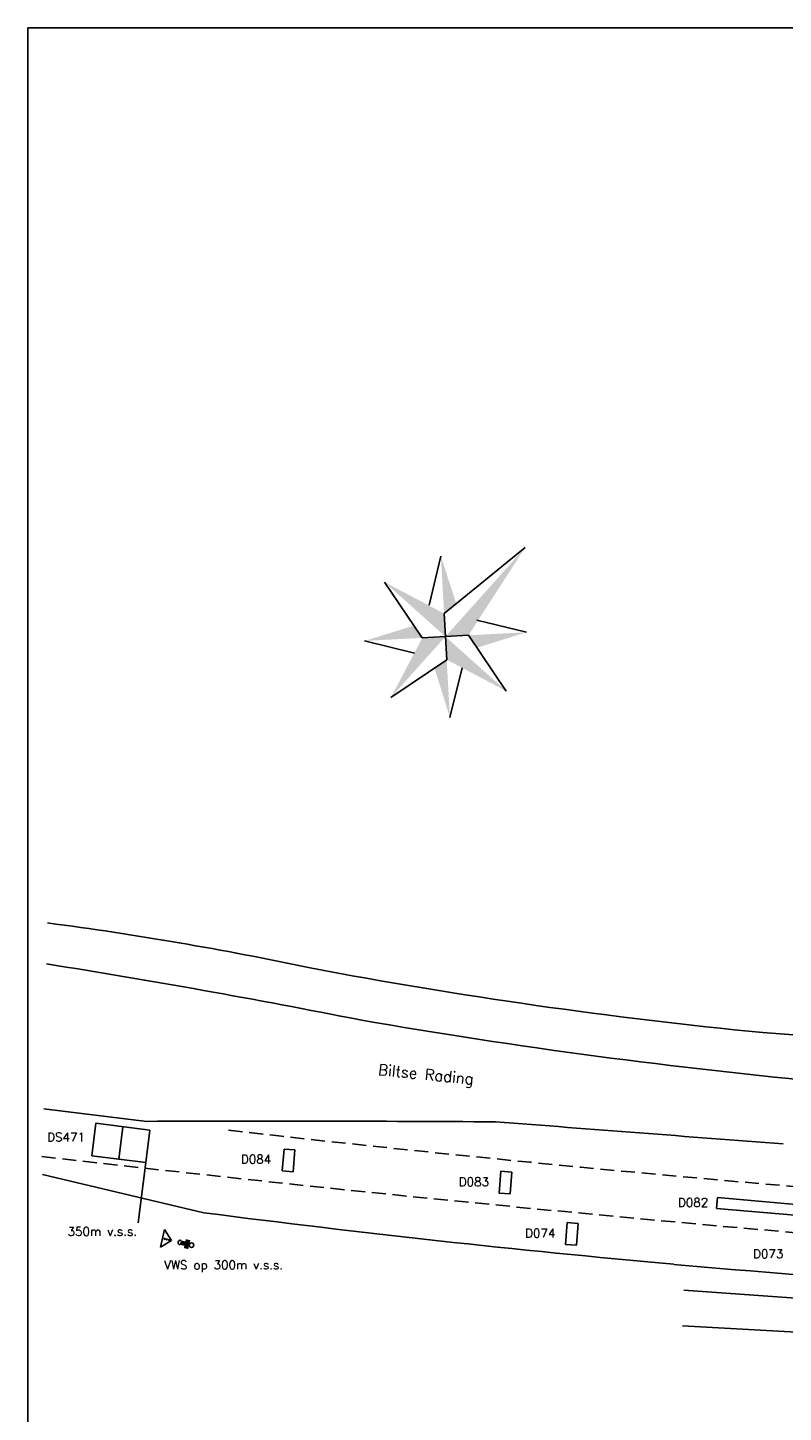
# Model space of a CAD drawing. Extents: x 6 to 580, y 68 to 468.
# Tile 2 of 4: x 6 to 145, y 214 to 468. Entities that reach past the tile are written whole.
import ezdxf
from ezdxf.enums import TextEntityAlignment as Align

# ---------------------------------------------------------------- set-up
doc = ezdxf.new("R2010")
doc.units = 0
doc.header["$LTSCALE"] = 0.2
doc.linetypes.add('DASHED', pattern=[19.05, 12.7, -6.35])
doc.layers.get('0').update_dxf_attribs({"color": 1, "linetype": 'CONTINUOUS'})
for name, color, linetype in [('01', 2, 'CONTINUOUS'), ('02', 3, 'CONTINUOUS'), ('BEL3', 51, 'DASHED'), ('DETECTIELUSSEN', 2, 'CONTINUOUS'), ('SYMBOLEN', 3, 'CONTINUOUS')]:
    doc.layers.add(name, color=color, linetype=linetype)
doc.styles.add('SIMPLEX', font='simplex.shx')
doc.styles.get("Standard").update_dxf_attribs({"font": 'simplex.shx'})

# ---------------------------------------------------------------- blocks, each defined once
blk = doc.blocks.new('u65')
at = {"layer": 'DETECTIELUSSEN'}
for p, q in [((2, 1), (0, 1)), ((0, 1), (0, -1)), ((2, -1), (2, 1)), ((0, -1), (2, -1))]:
    blk.add_line(p, q, dxfattribs=at)
blk = doc.blocks.new('u26')
at = {"layer": 'SYMBOLEN'}
for p, q in [((2.52, 0), (3.64, 1.12)), ((3.64, -1.12), (2.52, 0)), ((3.64, 1.12), (3.64, -1.12))]:
    blk.add_line(p, q, dxfattribs=at)
for centre, radius in [((0, 0), 0.28), ((2.81, 0), 0.0667), ((3.09, 0), 0.0667), ((3.38, 0), 0.0667)]:
    blk.add_circle(centre, radius, dxfattribs=at)
blk.add_arc((1.4, 0), 0.28, 270, 90, dxfattribs=at)
for points in [[(0.28, 0.56), (0.84, 0.56), (0.28, -0.56), (0.84, -0.56)], [(0.84, -0.28), (0.84, 0.28), (1.4, -0.28), (1.4, 0.28)]]:
    blk.add_solid(points, dxfattribs=at)
blk = doc.blocks.new('SN')
at = {"layer": '02', "color": 82}
blk.add_attdef('STRAATNAAM', (0, 0), '', height=2, dxfattribs=at)
blk = doc.blocks.new('tuv33')
at = {"layer": '01'}
for p, q in [((-3, 3), (0, 15)), ((-6.07, 2.22), (-10.48, 10.52)), ((2.28, 6.07), (10.46, 10.47)), ((0, 0), (-3, 3)), ((0, 0), (3, 3)), ((3, 3), (21.94, 0)), ((-3, -3), (-15, 0)), ((0, 0), (-3, -3)), ((0, 0), (3, -3)), ((6.12, -2.28), (10.53, -10.58)), ((3, -3), (0, -15)), ((-2.23, -6.13), (-10.53, -10.53))]:
    blk.add_line(p, q, dxfattribs=at)
for points in [[(0, 15), (0, 0), (3, 3)], [(-3, 3), (-10.48, 10.52), (-2.34, 5.65)], [(5.83, 2.55), (10.46, 10.47), (3, 3)], [(-15, 0), (0, 0), (-3, 3)], [(0, -15), (0, 0), (-3, -3)], [(0, 0), (21.94, 0), (3, -3)], [(-3, -3), (-10.53, -10.53), (-5.63, -2.34)], [(3, -3), (10.53, -10.58), (2.33, -5.68)]]:
    blk.add_solid(points, dxfattribs=at)

msp = doc.modelspace()

# ---------------------------------------------------------------- linework, layer by layer
for p, q in [((580.38, 467.93), (6.38, 467.93)), ((6.38, 467.93), (6.38, 67.93)), ((28.21, 267.25), (9.33, 269.57)), ((9.07, 257.47), (38.69, 250.47))]:
    msp.add_line(p, q)
for centre, radius, start, end in [((-69.76, -306.03), 614.89, 77.98974, 82.54436), ((-238.92, -1261.94), 1577.82, 78.8069, 80.93009), ((232.71, 1219.77), 940.7, 259.30892, 264.42176), ((255.63, 1369.05), 1099.42, 260.13954, 264.70943), ((-1220.42, -18339.45), 18672.69, 85.579696, 85.818047), ((50.96, -6103.09), 6370.38, 89.628625, 90.20459), ((-2323.05, -31472.91), 31831.83, 85.553105, 85.648406), ((330.19, 2511.28), 2279.52, 262.65296, 264.83359), ((328.93, 2528.05), 2296.12, 264.90252, 267.16472)]:
    msp.add_arc(centre, radius, start, end)
at = {"layer": '01'}
for p, q in [((126.78, 236.29), (163.69, 233.65)), ((126.51, 229.74), (160.74, 227.86))]:
    msp.add_line(p, q, dxfattribs=at)
at = {"layer": '02'}
msp.add_line((26.65, 248.65), (28.05, 259.68), dxfattribs=at)
at = {"layer": 'BEL3'}
for centre, radius, start, end in [((461.68, 3946.1), 3704.2, 263.51407, 265.81152), ((567.21, 5088.15), 4859.51, 263.40335, 265.555)]:
    msp.add_arc(centre, radius, start, end, dxfattribs=at)
at = {"layer": 'DETECTIELUSSEN'}
msp.add_line((23.09, 260.31), (23.85, 266.26), dxfattribs=at)

# ---------------------------------------------------------------- block references
at = {"rotation": 48.18634475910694}
msp.add_blockref('tuv33', (83.03, 356.2), dxfattribs=at)
at = {"rotation": 354.2047785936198}
msp.add_blockref('SN', (70.61, 275.78), dxfattribs=at).add_auto_attribs({'STRAATNAAM': 'Biltse Rading'})
at = {"layer": '02', "yscale": 2}
for p, rotation in [((55.25, 260.01), 175.2126865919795), ((95.06, 255.94), 175.8741535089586), ((107.23, 246.53), 175.8741535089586)]:
    msp.add_blockref('u65', p, dxfattribs=dict(at, rotation=rotation))
at = {"layer": '02', "xscale": 15, "zscale": 15, "rotation": 175.0322282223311}
msp.add_blockref('u65', (162.78, 249.66), dxfattribs=at)
at = {"layer": '02', "xscale": 1.5, "yscale": 1.5, "zscale": 1.5, "rotation": 166.8533292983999}
msp.add_blockref('u26', (36.44, 244.53), dxfattribs=at)
at = {"layer": 'DETECTIELUSSEN', "xscale": 5, "yscale": 3, "zscale": 5, "rotation": 172.7507314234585}
msp.add_blockref('u65', (28.43, 262.65), dxfattribs=at)

# ---------------------------------------------------------------- texts
at = {"layer": '02', "style": 'SIMPLEX'}
for s, p in [('DS471', (16.88, 263.57)), ('D084', (51.06, 259.5)), ('D083', (91.04, 255.34)), ('D082', (131.26, 251.58)), ('D074', (103.21, 245.93)), ('D073', (145.04, 242.15))]:
    msp.add_text(s, height=1.6, dxfattribs=at).set_placement(p, align=Align.RIGHT)
for s, p in [('350m v.s.s.', (13.69, 246.25)), ('VWS op 300m v.s.s.', (31.44, 240.1))]:
    msp.add_text(s, height=1.6, dxfattribs=at).set_placement(p)

doc.saveas('drawing.dxf')
